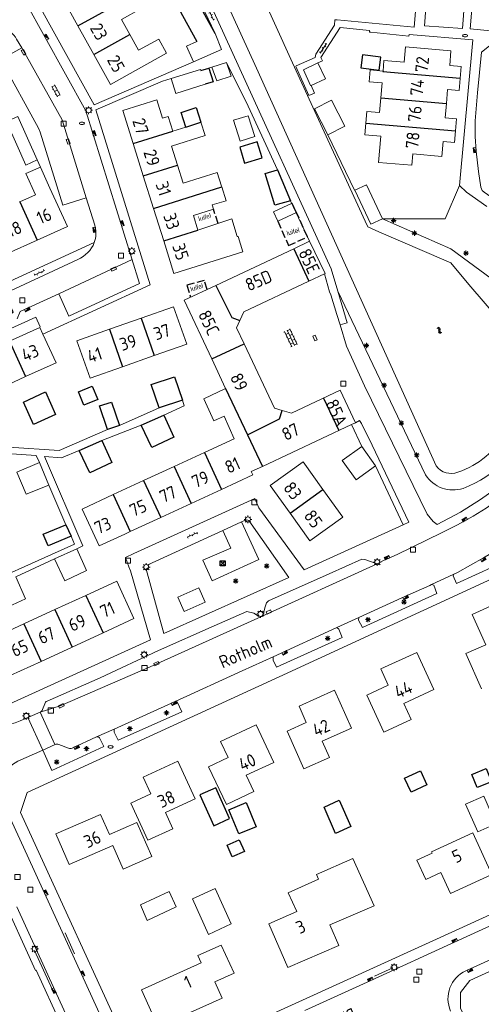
# Model space of a CAD drawing. Extents: x 168769 to 512904, y 516715 to 1559940.
# Tile 105 of 256: x 170050 to 170141, y 519226 to 519419. Entities that reach past the tile are written whole.
import ezdxf

# ---------------------------------------------------------------- set-up
doc = ezdxf.new("R2010")
doc.units = 0
doc.header["$MEASUREMENT"] = 0
doc.linetypes.add('OVERBOUW', pattern=[2, 1.5, -0.5])
doc.layers.get('0').update_dxf_attribs({"linetype": 'CONTINUOUS'})
for name, color, linetype, lineweight in [('B01_HOOFDGEBOUW', 10, 'CONTINUOUS', 0), ('B02_bijgebouw', 12, 'CONTINUOUS', 0), ('B07_scheidingsmuur', 14, 'CONTINUOUS', 25), ('B16_LUIFEL', 6, 'OVERBOUW', 25), ('Q04_wegmarkering', 7, 'CONTINUOUS', 0), ('Q21_LANTAARNPAAL', 7, 'CONTINUOUS', 18), ('Q23_kolk', 7, 'CONTINUOUS', 18), ('Q26_BOOM', 7, 'CONTINUOUS', 18), ('Q28_rioolput', 7, 'CONTINUOUS', 18), ('Q92_BRANDKRAAN', 7, 'CONTINUOUS', 0), ('Q97_TROTTOIRKOLK', 7, 'CONTINUOUS', 0), ('S02_symb_open_verh', 7, 'CONTINUOUS', 13), ('T03_HEK', 34, 'CONTINUOUS', 0), ('T09_INSTEEKSLOOT', 72, 'CONTINUOUS', 0), ('T51_CULTUURSCHEIDING', 3, 'CONTINUOUS', 0), ('V00_kant_verharding', 252, 'CONTINUOUS', 0), ('V04_Kant_op_inrit', 254, 'CONTINUOUS', 13), ('V11_VERKEERSDREMPEL', 7, 'CONTINUOUS', 0), ('W00_KANT_WATER', 140, 'CONTINUOUS', 0)]:
    doc.layers.add(name, color=color, linetype=linetype, lineweight=lineweight)
for name, color, linetype in [('B11_dakrand_hoofdgebouw', 20, 'CONTINUOUS'), ('B14_dakrand_bijgebouw', 30, 'CONTINUOUS'), ('Q34_Speelwerktuig', 32, 'CONTINUOUS'), ('S05_Water', 132, 'CONTINUOUS'), ('Z02_Huisnummer', 253, 'CONTINUOUS'), ('Z06_STRAATNAAM', 7, 'CONTINUOUS')]:
    doc.layers.add(name, color=color, linetype=linetype)
doc.styles.add('ISOCP', font='isocp.shx', dxfattribs={"height": 1.8})
doc.styles.get("Standard").update_dxf_attribs({"font": 'ISOB.SHX'})

# ---------------------------------------------------------------- blocks, each defined once
blk = doc.blocks.new('Q21')
at = {"color": 0}
for points in [[(-1.5, 0), (-1, 0)], [(-1.06, 1.06), (-0.71, 0.71)], [(0, 1.5), (0, 1)], [(1.06, 1.06), (0.71, 0.71)], [(1.5, 0), (1, 0)], [(-1.06, -1.06), (-0.71, -0.71)], [(0, -1.5), (0, -1)], [(1.06, -1.06), (0.71, -0.71)]]:
    blk.add_lwpolyline(points, dxfattribs=at)
blk.add_circle((0, 0), 1, dxfattribs=at)
blk = doc.blocks.new('Q26')
at = {"color": 0}
for p, q in [((-1, 0), (1, 0)), ((-0.7, 0.7), (0.7, -0.7)), ((0.7, 0.7), (-0.7, -0.7)), ((0, 1), (0, -1))]:
    blk.add_line(p, q, dxfattribs=at)
blk = doc.blocks.new('Q28')
at = {"color": 0}
blk.add_lwpolyline([(1, 1), (1, -1), (-1, -1), (-1, 1)], close=True, dxfattribs=at)
blk = doc.blocks.new('Q23')
at = {"color": 0}
blk.add_lwpolyline([(0.99, -0.5), (-0.99, -0.5), (-0.99, 0.5), (0.99, 0.5), (0.99, -0.5)], dxfattribs=at)
blk = doc.blocks.new('Q97')
blk.add_hatch(color=256).paths.add_polyline_path([(-1, 1), (-1, 0), (1, 1)])
blk.add_line((1, 1), (-1, 0))
at = {"color": 0}
for points in [[(-1, 0), (-1, 1), (1, 1), (1, 0), (-1, 0)], [(0, 0.8), (0, 1)]]:
    blk.add_lwpolyline(points, dxfattribs=at)
blk = doc.blocks.new('Q92')
at = {"color": 0}
blk.add_ellipse((0, 0), major_axis=(-0.991, 0), ratio=0.499983, start_param=1.570796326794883, end_param=7.853981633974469, dxfattribs=at)
blk = doc.blocks.new('S022')
at = {"color": 0}
for p, q in [((0.01, 1.15), (0.31, 1.15)), ((0.31, -2.3), (0.31, 2.3)), ((0.31, 2.1), (1.51, 2.1)), ((0.31, 0), (1.51, 0)), ((1.51, -2.3), (1.51, 2.3)), ((1.51, 1.05), (1.81, 1.05)), ((0.01, -1.15), (0.31, -1.15)), ((0.31, -2.1), (1.51, -2.1)), ((1.51, -1.05), (1.81, -1.05))]:
    blk.add_line(p, q, dxfattribs=at)
blk = doc.blocks.new('S05')
at = {"color": 0}
for p, q in [((0.08, 0.3), (0.38, 0.59)), ((0.11, -0.19), (0.41, 0.09)), ((0.38, 0.59), (0.68, 0.71)), ((0.41, 0.09), (0.71, 0.21)), ((0.68, 0.71), (1.01, 0.62)), ((0.71, 0.21), (1.02, 0.12)), ((1.01, 0.62), (1.33, 0.37)), ((1.02, 0.12), (1.36, -0.12)), ((1.33, 0.37), (1.66, 0.13)), ((1.66, 0.13), (1.97, 0.04)), ((1.97, 0.04), (2.28, 0.16)), ((2.28, 0.16), (2.58, 0.44)), ((1.36, -0.12), (1.68, -0.37)), ((1.68, -0.37), (2, -0.46)), ((2, -0.46), (2.31, -0.33)), ((2.31, -0.33), (2.61, -0.05))]:
    blk.add_line(p, q, dxfattribs=at)
blk = doc.blocks.new('S024')
at = {"color": 0}
for p, q in [((0, 1.2), (6.7, 1.2)), ((0, 0), (6.7, 0)), ((0.2, 1.2), (0.2, 0)), ((1.25, 1.5), (1.25, 1.2)), ((1.25, 0), (1.25, -1.2)), ((2.3, 1.2), (2.3, 0)), ((3.35, 1.5), (3.35, 1.2)), ((3.35, 0), (3.35, -1.2)), ((4.4, 1.2), (4.4, 0)), ((5.45, 1.5), (5.45, 1.2)), ((5.45, 0), (5.45, -1.2)), ((6.5, 1.2), (6.5, 0)), ((0, -1.2), (6.7, -1.2)), ((0.2, -1.2), (0.2, -1.5)), ((2.3, -1.2), (2.3, -1.5)), ((4.4, -1.2), (4.4, -1.5)), ((6.5, -1.2), (6.5, -1.5))]:
    blk.add_line(p, q, dxfattribs=at)
blk = doc.blocks.new('S026')
for p, q in [((0, 0), (4.4, 0)), ((0.2, 0.5), (0.2, 0)), ((1.2, 0), (1.2, -0.5)), ((2.2, 0.5), (2.2, 0)), ((3.2, 0), (3.2, -0.5)), ((4.2, 0.5), (4.2, 0))]:
    blk.add_line(p, q)
blk = doc.blocks.new('Q34')
at = {"color": 0}
for p, q in [((-0.7, 0.7), (0.7, -0.7)), ((0.7, 0.7), (-0.7, -0.7))]:
    blk.add_line(p, q, dxfattribs=at)
blk.add_lwpolyline([(1, 1), (1, -1), (-1, -1), (-1, 1)], close=True, dxfattribs=at)

msp = doc.modelspace()

# ---------------------------------------------------------------- linework, layer by layer
at = {"layer": 'B01_HOOFDGEBOUW'}
for points in [[(170058.53, 519423.53), (170061.64, 519417.91)], [(170071.83, 519416.24), (170070.19, 519419.2), (170074.19, 519421.41), (170072.73, 519424.05)], [(170061.64, 519417.91), (170064.75, 519412.31)], [(170064.75, 519412.31), (170068, 519406.44), (170079.05, 519412.57), (170077.51, 519415.35), (170073.54, 519413.15), (170071.83, 519416.24)], [(170121.72, 519411.16), (170125.7, 519410.83), (170125.94, 519413.8), (170134.88, 519413.02), (170134.63, 519410.13), (170136.87, 519409.93), (170136.67, 519407.6)], [(170121.72, 519411.16), (170121.55, 519409.06)], [(170121.55, 519409.06), (170119.04, 519409.28), (170118.84, 519406.95), (170121.35, 519406.74), (170121.09, 519403.79)], [(170136.67, 519407.6), (170136.47, 519405.27), (170134.23, 519405.46), (170133.99, 519402.67)], [(170080.27, 519397.28), (170079.38, 519400.14), (170078.25, 519399.79), (170077.11, 519403.43), (170070.43, 519401.33), (170072.47, 519394.83)], [(170121.09, 519403.79), (170120.85, 519400.94)], [(170133.99, 519402.67), (170133.75, 519399.89), (170135.99, 519399.69), (170135.79, 519397.36)], [(170118.33, 519401.16), (170118.14, 519398.85)], [(170120.85, 519400.94), (170118.33, 519401.16)], [(170080.03, 519394.35), (170086.59, 519396.41), (170085.77, 519399.01)], [(170082.79, 519398.08), (170080.27, 519397.28)], [(170118.14, 519398.85), (170117.94, 519396.53)], [(170133.11, 519392.33), (170127.38, 519392.82), (170127.19, 519390.58), (170120.67, 519391.13), (170121.11, 519396.26), (170117.94, 519396.53)], [(170135.79, 519397.36), (170135.59, 519395.03), (170133.35, 519395.22), (170133.11, 519392.33)], [(170072.47, 519394.83), (170074.46, 519388.5)], [(170080.03, 519394.35), (170081.2, 519390.62)], [(170053.32, 519384.79), (170051.42, 519388.99), (170054.26, 519390.24)], [(170054.26, 519390.24), (170056.14, 519386.06)], [(170081.2, 519390.62), (170082.32, 519387.06)], [(170074.46, 519388.5), (170076.47, 519382.13)], [(170082.32, 519387.06), (170089, 519389.17)], [(170089, 519389.17), (170089.85, 519386.5), (170089.89, 519386.35)], [(170053.62, 519375.92), (170059.57, 519378.59), (170056.14, 519386.06)], [(170089.89, 519386.35), (170090.75, 519383.62)], [(170053.32, 519384.79), (170050.25, 519383.41)], [(170050.25, 519383.41), (170050.15, 519383.37)], [(170076.47, 519382.13), (170078.47, 519375.76)], [(170090.75, 519383.62), (170088, 519382.8), (170088.24, 519381.97), (170084.3, 519380.72)], [(170085.2, 519377.87), (170084.3, 519380.72)], [(170078.47, 519375.76), (170080.49, 519369.32), (170094.02, 519373.58), (170093.07, 519376.63), (170092.93, 519376.59), (170091.87, 519380.07), (170085.2, 519377.87)], [(170047.79, 519373.3), (170053.62, 519375.92)], [(170107.13, 519375.7), (170104, 519374.22)], [(170110.02, 519369.29), (170110.16, 519369.36), (170107.13, 519375.7)], [(170104, 519374.22), (170088.7, 519367.02)], [(170107, 519367.87), (170110.02, 519369.29)], [(170088.7, 519367.02), (170082.5, 519364.1), (170087.91, 519352.61)], [(170093.43, 519360.12), (170094.22, 519361.86), (170107, 519367.87)], [(170076.62, 519353.24), (170082.99, 519355.49), (170080.41, 519362.83), (170074.04, 519360.59)], [(170074.04, 519360.59), (170067.82, 519358.4)], [(170094.26, 519355.57), (170092.78, 519358.71), (170093.43, 519360.12)], [(170054.18, 519358.78), (170048.22, 519356.08)], [(170054.77, 519357.47), (170054.18, 519358.78)], [(170057.33, 519351.83), (170054.77, 519357.47)], [(170067.82, 519358.4), (170061.45, 519356.16), (170064.03, 519348.81), (170070.4, 519351.06)], [(170101.74, 519342.48), (170100.22, 519342.91), (170094.26, 519355.57)], [(170070.4, 519351.06), (170076.62, 519353.24)], [(170051.37, 519349.13), (170057.33, 519351.83)], [(170087.91, 519352.61), (170090.64, 519346.82)], [(170045.55, 519346.49), (170051.37, 519349.13)], [(170092.34, 519336.94), (170090.32, 519341.38), (170088.31, 519340.42), (170086.35, 519344.74), (170090.64, 519346.82)], [(170116.12, 519340.09), (170113.13, 519346.44), (170103.59, 519341.94), (170101.74, 519342.48)], [(170116.12, 519340.09), (170115.35, 519339.73), (170097.85, 519331.5)], [(170092.34, 519336.94), (170086.48, 519334.24)], [(170086.48, 519334.24), (170080.51, 519331.48)], [(170103.28, 519322.32), (170099.36, 519327.74), (170105.83, 519332.41), (170109.75, 519326.99)], [(170080.51, 519331.48), (170074.54, 519328.73)], [(170089.82, 519327), (170095.95, 519329.83), (170095.65, 519330.48)], [(170097.85, 519331.5), (170095.65, 519330.48)], [(170074.54, 519328.73), (170068.58, 519325.98)], [(170083.86, 519324.24), (170089.82, 519327)], [(170109.75, 519326.99), (170113.67, 519321.57), (170107.2, 519316.89)], [(170068.58, 519325.98), (170062.45, 519323.15)], [(170077.88, 519321.49), (170083.86, 519324.24)], [(170062.45, 519323.15), (170065.8, 519315.91)], [(170107.2, 519316.89), (170103.28, 519322.32)], [(170071.92, 519318.74), (170077.88, 519321.49)], [(170070.87, 519318.25), (170071.92, 519318.74)], [(170065.8, 519315.91), (170070.87, 519318.25)], [(170066.56, 519298.88), (170072.63, 519301.68), (170069.25, 519309.02), (170063.17, 519306.21)], [(170063.17, 519306.21), (170057.1, 519303.41)], [(170144.94, 519305.12), (170139.07, 519302.46), (170141.73, 519296.54), (170137.81, 519294.78), (170140.91, 519287.85)], [(170057.1, 519303.41), (170051.03, 519300.6)], [(170051.03, 519300.6), (170044.95, 519297.8), (170048.34, 519290.47), (170054.41, 519293.27)], [(170060.49, 519296.08), (170066.56, 519298.88)], [(170054.41, 519293.27), (170060.49, 519296.08)], [(170128.19, 519295.03), (170121.08, 519291.77), (170122.54, 519288.59), (170118.34, 519286.66), (170121.69, 519279.36), (170127.06, 519281.83), (170125.6, 519285.01), (170131.54, 519287.73), (170128.19, 519295.03)], [(170106.02, 519272.16), (170111.02, 519274.41), (170109.59, 519277.59), (170115.36, 519280.18), (170112.03, 519287.59), (170105.05, 519284.45), (170106.48, 519281.28), (170102.69, 519279.58), (170106.02, 519272.16)], [(170094.67, 519270.92), (170100.08, 519273.46), (170096.63, 519280.8), (170089.66, 519277.52), (170091.13, 519274.4), (170087.3, 519272.6), (170090.78, 519265.21), (170096.17, 519267.74), (170094.67, 519270.92)], [(170075.94, 519267.27), (170072, 519265.45), (170075.35, 519258.16), (170080.27, 519260.43), (170078.81, 519263.6), (170084.68, 519266.3), (170081.28, 519273.67), (170074.44, 519270.52), (170075.94, 519267.27)], [(170066.08, 519263.25), (170057.31, 519259.42), (170059.94, 519253.39)], [(170066.08, 519263.25), (170067.8, 519259.31), (170073.18, 519261.66), (170076.15, 519254.99)], [(170134.78, 519247.76), (170142.9, 519251.49), (170139.17, 519259.61), (170131.04, 519255.88)], [(170059.94, 519253.39), (170068.51, 519257.13), (170070.52, 519252.53), (170076.15, 519254.99)], [(170108.45, 519251.44), (170115.58, 519254.62)], [(170115.58, 519254.62), (170119.77, 519245.29)], [(170131.04, 519255.88), (170131.17, 519255.61), (170128.21, 519254.25), (170129.95, 519250.48), (170132.9, 519251.84)], [(170108.45, 519251.44), (170108.85, 519250.53), (170102.94, 519247.89), (170104.59, 519244.2), (170099.15, 519241.78)], [(170132.9, 519251.84), (170134.78, 519247.76)], [(170119.77, 519245.29), (170111.12, 519241.58), (170112.87, 519237.5), (170102.84, 519233.19), (170099.15, 519241.78)], [(170089.79, 519237.62), (170085.17, 519235.54), (170085.81, 519234.12), (170074.12, 519228.86), (170077.41, 519221.55), (170089.97, 519227.2), (170088.54, 519230.39), (170092.29, 519232.08), (170089.79, 519237.62)]]:
    msp.add_lwpolyline(points, dxfattribs=at)
at = {"layer": 'B02_bijgebouw'}
for points in [[(170088.58, 519416.41), (170089.8, 519413.32), (170084.34, 519410.84)], [(170084.34, 519410.84), (170082.95, 519413.94), (170085, 519414.84)], [(170079.95, 519407.58), (170085.71, 519409.39), (170085.77, 519409.19)], [(170090.82, 519410.77), (170091.7, 519408.09), (170088.92, 519407.17), (170087.95, 519409.81)], [(170087.95, 519409.81), (170090.82, 519410.77)], [(170108.75, 519410.67), (170105.9, 519409.32), (170107.31, 519406.21)], [(170108.75, 519410.67), (170110.23, 519407.55)], [(170086.64, 519406.48), (170080.89, 519404.67), (170079.95, 519407.58)], [(170107.4, 519406.25), (170110.23, 519407.55)], [(170107.31, 519406.21), (170107.4, 519406.25)], [(170108.09, 519401.65), (170111.42, 519403.36), (170114.05, 519398.23)], [(170108.09, 519401.65), (170110.72, 519396.52)], [(170053.66, 519391.65), (170051.41, 519390.62), (170047.64, 519399.17), (170049.84, 519400.15), (170053.66, 519391.65)], [(170095.07, 519400.29), (170092.21, 519399.4), (170093.49, 519395.32), (170096.35, 519396.22), (170095.07, 519400.29)], [(170110.72, 519396.52), (170114.05, 519398.23)], [(170116, 519385.7), (170118.3, 519386.76), (170121.43, 519380.08), (170119.12, 519379.02), (170116, 519385.7)], [(170120.09, 519331.63), (170116.29, 519328.9), (170113.51, 519332.65), (170117.37, 519335.43), (170120.09, 519331.63)], [(170055.92, 519327.85), (170051.5, 519326.05), (170049.61, 519330.35), (170054.06, 519332.26)], [(170054.06, 519332.26), (170055.92, 519327.85)], [(170057.06, 519313.38), (170061.4, 519315.33)], [(170061.4, 519315.33), (170063.32, 519311.06), (170059.08, 519309.07), (170057.06, 519313.38)], [(170049.44, 519309.83), (170051.36, 519305.55), (170047.11, 519303.57), (170045.1, 519307.87)], [(170143.71, 519261.38), (170140.15, 519259.83), (170137.73, 519265.23), (170141.34, 519266.85), (170143.71, 519261.38)], [(170075.2, 519242.46), (170073.93, 519245.52), (170079.56, 519248.12), (170080.94, 519245.09), (170075.2, 519242.46)], [(170084.1, 519246.71), (170088.56, 519248.69), (170091.74, 519241.76), (170087.24, 519239.7), (170084.1, 519246.71)]]:
    msp.add_lwpolyline(points, dxfattribs=at)
msp.add_lwpolyline([(170100.02, 519381.43), (170103.71, 519383.13), (170104.55, 519381.32), (170100.86, 519379.61)], close=True, dxfattribs=at)
at = {"layer": 'B07_scheidingsmuur'}
for points in [[(170061.64, 519417.91), (170072.73, 519424.05)], [(170064.75, 519412.31), (170071.83, 519416.24)], [(170121.55, 519409.06), (170121.53, 519408.91)], [(170136.67, 519407.6), (170121.53, 519408.91)], [(170121.09, 519403.79), (170133.99, 519402.67)], [(170082.79, 519398.08), (170085.77, 519399.01)], [(170118.14, 519398.85), (170135.79, 519397.36)], [(170072.47, 519394.83), (170080.27, 519397.28)], [(170074.46, 519388.5), (170081.2, 519390.62)], [(170076.47, 519382.13), (170089.89, 519386.35)], [(170050.25, 519383.41), (170053.62, 519375.92)], [(170078.47, 519375.76), (170085.2, 519377.87)], [(170104, 519374.22), (170107, 519367.87)], [(170088.7, 519367.02), (170091.83, 519360.73), (170093.43, 519360.12)], [(170074.04, 519360.59), (170076.62, 519353.24)], [(170067.82, 519358.4), (170070.4, 519351.06)], [(170048.22, 519356.08), (170051.37, 519349.13)], [(170087.91, 519352.61), (170094.26, 519355.57)], [(170090.64, 519346.82), (170094.94, 519337.68)], [(170109.88, 519344.9), (170112.86, 519338.56)], [(170094.94, 519337.68), (170101.2, 519340.82), (170101.74, 519342.48)], [(170094.94, 519337.68), (170097.85, 519331.5)], [(170086.48, 519334.24), (170089.82, 519327)], [(170080.51, 519331.48), (170083.86, 519324.24)], [(170074.54, 519328.73), (170077.88, 519321.49)], [(170103.28, 519322.32), (170109.75, 519326.99)], [(170068.58, 519325.98), (170071.92, 519318.74)], [(170063.17, 519306.21), (170066.56, 519298.88)], [(170057.1, 519303.41), (170060.49, 519296.08)], [(170051.03, 519300.6), (170054.41, 519293.27)]]:
    msp.add_lwpolyline(points, dxfattribs=at)
at = {"layer": 'B11_dakrand_hoofdgebouw'}
msp.add_lwpolyline([(170082.79, 519398.08), (170081.91, 519400.94), (170084.86, 519401.91), (170085.77, 519399.01)], dxfattribs=at)
at = {"layer": 'B14_dakrand_bijgebouw'}
for points in [[(170088.58, 519416.41), (170084.91, 519423.07), (170081.44, 519421.29), (170085, 519414.84)], [(170121.12, 519411.8), (170117.48, 519412.24), (170117.17, 519409.69), (170120.81, 519409.25), (170121.12, 519411.8)], [(170085.77, 519409.19), (170087.31, 519409.66), (170088.22, 519406.98), (170086.64, 519406.48)], [(170096.86, 519395.18), (170093.41, 519394.12), (170094.37, 519391), (170097.81, 519392.06), (170096.86, 519395.18)], [(170103.35, 519383.63), (170100.32, 519382.74), (170098.39, 519388.98), (170100.82, 519389.67)], [(170100.82, 519389.67), (170103.35, 519383.63)], [(170077.58, 519342.97), (170076, 519347.57), (170080.57, 519349.08), (170082.18, 519344.52)], [(170050.96, 519344.13), (170055.28, 519346.14), (170057.26, 519341.72), (170052.9, 519339.71), (170050.96, 519344.13)], [(170064.46, 519347.23), (170065.53, 519344.63), (170062.79, 519343.5), (170061.72, 519346.11), (170064.46, 519347.23)], [(170067.44, 519338.72), (170065.89, 519343.41), (170068.24, 519344.13), (170069.81, 519339.51)], [(170082.18, 519344.52), (170077.58, 519342.97)], [(170078.5, 519341.59), (170080.46, 519337.23), (170076.13, 519335.2), (170074.08, 519339.6)], [(170074.08, 519339.6), (170078.5, 519341.59)], [(170069.81, 519339.51), (170067.44, 519338.72)], [(170066.31, 519336.61), (170068.27, 519332.25), (170063.94, 519330.22), (170061.89, 519334.62)], [(170061.89, 519334.62), (170066.31, 519336.61)], [(170060.29, 519317.83), (170055.8, 519315.9), (170054.82, 519318.19), (170059.24, 519320.06)], [(170059.24, 519320.06), (170060.29, 519317.83)], [(170142.85, 519269.66), (170140.05, 519268.52), (170139, 519271.08), (170141.8, 519272.22), (170142.85, 519269.66)], [(170128.87, 519271.79), (170130.15, 519269.05), (170127.06, 519267.6), (170125.78, 519270.35), (170128.87, 519271.79)], [(170085.6, 519267.06), (170088.32, 519261.03), (170091.41, 519262.42), (170088.69, 519268.45), (170085.6, 519267.06)], [(170094.68, 519265.55), (170096.66, 519260.84), (170093.25, 519259.41), (170091.28, 519264.12), (170094.68, 519265.55)], [(170109.96, 519264.66), (170112.94, 519266.06), (170115.25, 519260.9), (170112.22, 519259.53), (170109.96, 519264.66)], [(170094.31, 519255.96), (170091.92, 519254.91), (170090.92, 519257.21), (170093.3, 519258.25), (170094.31, 519255.96)]]:
    msp.add_lwpolyline(points, dxfattribs=at)
at = {"layer": 'B16_LUIFEL'}
for points in [[(170089.16, 519379.18), (170088.24, 519381.97)], [(170100.86, 519379.61), (170103, 519374.83), (170106.68, 519376.54), (170104.55, 519381.32)], [(170086.99, 519366.21), (170086.41, 519368), (170083, 519367.04), (170083.76, 519364.69)]]:
    msp.add_lwpolyline(points, dxfattribs=at)
at = {"layer": 'Q04_wegmarkering'}
for points in [[(170063.27, 519384.21), (170058.53, 519399.48), (170050.59, 519413.63)], [(170072.27, 519372.1), (170057.89, 519365.38)], [(170075.82, 519292.22), (170075.82, 519292.22), (170097.67, 519302.09), (170120.36, 519312.43)], [(170054.21, 519283.29), (170058.14, 519284.55), (170075.82, 519292.22)]]:
    msp.add_lwpolyline(points, dxfattribs=at)
at = {"layer": 'T03_HEK'}
msp.add_lwpolyline([(170110.72, 519396.52), (170115.91, 519385.73)], dxfattribs=at)
at = {"layer": 'T09_INSTEEKSLOOT'}
for points in [[(170121.43, 519380.08), (170134.83, 519374.21), (170144.05, 519367.46)], [(170112.64, 519365.91), (170129.9, 519329.84)]]:
    msp.add_lwpolyline(points, dxfattribs=at)
for points in [[(170150.79, 519341.01, -0.217674), (170137.28, 519327.19)], [(170137.28, 519327.19, -0.338818), (170129.9, 519329.84)]]:
    msp.add_lwpolyline(points, format="xyb", dxfattribs=at)
at = {"layer": 'T51_CULTUURSCHEIDING'}
for points in [[(170133.74, 519380.06), (170136.56, 519386.59)], [(170133.74, 519380.06), (170121.41, 519380.08)]]:
    msp.add_lwpolyline(points, dxfattribs=at)
at = {"layer": 'V00_kant_verharding'}
for points in [[(170112.64, 519365.91), (170111.34, 519370.24), (170092.05, 519412.48), (170073.87, 519452.38), (170057.04, 519443.36), (170056.14, 519443.39), (170050.65, 519440.42)], [(170064.82, 519402.42), (170046.35, 519435.77), (170066.86, 519446.93)], [(170127.63, 519417.67), (170130.02, 519445.93), (170115.47, 519447.26)], [(170138.64, 519417.36), (170140.77, 519442.44)], [(170044.07, 519428.38), (170047.19, 519430.12), (170063.16, 519401.28), (170073.75, 519367.36), (170059.87, 519360.98), (170057.89, 519365.38), (170050.27, 519361.91), (170049.71, 519360.49)], [(170083.74, 519426.6), (170088.58, 519416.41)], [(170130.4, 519427.52), (170129.68, 519417.95), (170137.16, 519417.38), (170137.89, 519426.95)], [(170112, 519418.04), (170112.1, 519419.1), (170112.55, 519419.08)], [(170112.55, 519419.08), (170127.63, 519417.67)], [(170108.34, 519412.37), (170112, 519418.04)], [(170139.19, 519415.18), (170126.65, 519416.22), (170126.63, 519415.92), (170119.16, 519416.67), (170118.86, 519416.7), (170118.89, 519417), (170118.89, 519417.02), (170113.15, 519417.61), (170109.35, 519411.72), (170109.65, 519411.06), (170108.74, 519410.67)], [(170138.64, 519417.36), (170143.36, 519416.87), (170143.31, 519414.91), (170143.09, 519414.56), (170140.91, 519412.75), (170140.08, 519404.81), (170139.63, 519399.32), (170139.65, 519396.23), (170139.82, 519393.36), (170140.27, 519389.34), (170140.75, 519386.27), (170141, 519385.66), (170141.38, 519385.32), (170143.2, 519384.07), (170143.5, 519383.75), (170143.69, 519383.27), (170144.36, 519381.07), (170145.5, 519377.48), (170146.84, 519374.46), (170148.23, 519371.74), (170149.7, 519369.09), (170151.6, 519366.22), (170153.61, 519363.66)], [(170137.92, 519385.28), (170136.56, 519386.59), (170139.19, 519415.18)], [(170107.4, 519406.25), (170108.1, 519404.75), (170107, 519404.24), (170104.39, 519409.97), (170104.49, 519410.11), (170108.19, 519411.72)], [(170108.19, 519411.72), (170108.34, 519412.37)], [(170064.82, 519402.42), (170084.34, 519410.84)], [(170085.77, 519409.18), (170087.95, 519409.81)], [(170090.82, 519410.77), (170095.09, 519402.18), (170100.82, 519389.67)], [(170079.95, 519407.58), (170078.21, 519407.07)], [(170075.82, 519367.1), (170065.17, 519401.48), (170078.21, 519407.07)], [(170053.66, 519391.65), (170054.26, 519390.24)], [(170137.92, 519385.28), (170141.94, 519382.47)], [(170103.35, 519383.63), (170107.13, 519375.7)], [(170042.46, 519365.19), (170064.85, 519375.4)], [(170110.02, 519369.29), (170111.06, 519365.78), (170111.27, 519365.14)], [(170075.82, 519367.1), (170054.77, 519357.47)], [(170111.27, 519365.14), (170112.5, 519361.32), (170113.13, 519359.25)], [(170114.52, 519359.67), (170112.64, 519365.91)], [(170053.38, 519360.79), (170020.82, 519346.1), (170028.4, 519328.6), (170041.39, 519334.47)], [(170054.18, 519358.78), (170054.2, 519358.9), (170053.38, 519360.79)], [(170114.52, 519359.67), (170113.13, 519359.25)], [(170113.13, 519359.25), (170114.39, 519355.12), (170117.88, 519347.31), (170130.19, 519322.13), (170131.36, 519320.72), (170132.2, 519320.09), (170136.74, 519322.56), (170140.68, 519325.01), (170144.51, 519327.69), (170148.12, 519330.48), (170151.04, 519333.04), (170154.5, 519336.26), (170157.17, 519339.14)], [(170082.18, 519344.52), (170082.49, 519343.4), (170078.5, 519341.59)], [(170069.81, 519339.51), (170077.58, 519342.97)], [(170074.08, 519339.6), (170066.31, 519336.61)], [(170117.37, 519335.43), (170115.35, 519339.73)], [(170125.52, 519320.08), (170126.61, 519320.58), (170119.44, 519335.65), (170117.33, 519339.93), (170116.89, 519340.49), (170116.12, 519340.09)], [(170048.04, 519335.29), (170057.97, 519334.66), (170067.44, 519338.72)], [(170160.23, 519339.32), (170155.5, 519334.44), (170150.37, 519329.7), (170145.71, 519326.1), (170141.78, 519323.33), (170139.27, 519321.73), (170136.18, 519320.04), (170133.04, 519318.45), (170124.31, 519314.25), (170121.78, 519313.09)], [(170043.69, 519334.29), (170028.9, 519327.48), (170038.15, 519306.05), (170060.93, 519316.23)], [(170054.06, 519332.26), (170053.45, 519333.68), (170043.69, 519334.29)], [(170061.89, 519334.62), (170058.42, 519333.17), (170055.05, 519333.46), (170062.58, 519315.91)], [(170125.52, 519320.08), (170120.09, 519331.63)], [(170055.92, 519327.85), (170059.24, 519320.06)], [(170072.64, 519314.42), (170096.35, 519325.21)], [(170106.06, 519311.24), (170097.18, 519323.39), (170096.35, 519325.21)], [(170075.37, 519312.21), (170075.58, 519311.69), (170075.03, 519311.34), (170078.49, 519298.75), (170103.06, 519309.75), (170095.18, 519320.87)], [(170087.99, 519309.07), (170086.17, 519313.09), (170091.64, 519315.5), (170090.08, 519318.96), (170093.76, 519320.64), (170097.15, 519313.23), (170087.99, 519309.07)], [(170093.76, 519320.64), (170094.33, 519320.9)], [(170095.18, 519320.87), (170094.81, 519321.03), (170094.33, 519320.9)], [(170075.37, 519312.21), (170090.08, 519318.96)], [(170106.06, 519311.24), (170125.52, 519320.08)], [(170060.93, 519316.23), (170060.29, 519317.83)], [(170062.58, 519315.91), (170061.4, 519315.33)], [(170156.55, 519315.71), (170137.1, 519306.75), (170101.16, 519290.21)], [(170135.46, 519310.39), (170135.34, 519310.07), (170135.96, 519308.56), (170147.15, 519313.64), (170146.04, 519316.19), (170145.71, 519316.2)], [(170145.71, 519316.2), (170145.61, 519316.13), (170141.3, 519313.59), (170136.14, 519310.71), (170135.46, 519310.39)], [(170049.44, 519309.83), (170057.06, 519313.38)], [(170072.64, 519314.42), (170070.97, 519313.66)], [(170071.66, 519311.84), (170070.97, 519313.66)], [(170077.45, 519295.37), (170088.39, 519300.24), (170094.83, 519303.04), (170096.15, 519302.69), (170097.11, 519302.16), (170097.67, 519302.09), (170098.01, 519302.36), (170098.35, 519303.77), (170098.65, 519304.74), (170099.03, 519305.14), (170110.95, 519310.44), (170117.38, 519313.34), (170118, 519313.28), (170119.97, 519312.52), (170120.36, 519312.43)], [(170121.78, 519313.09), (170120.36, 519312.43)], [(170047.51, 519284.59), (170075.88, 519297.46), (170071.98, 519311.01)], [(170071.98, 519311.01), (170071.66, 519311.84)], [(170131.05, 519308.33), (170135.46, 519310.39)], [(170082.48, 519303.06), (170086.62, 519304.88), (170085.39, 519307.69), (170081.24, 519305.88), (170082.48, 519303.06)], [(170116.82, 519301.89), (170116.72, 519301.37), (170117.51, 519299.89), (170132.13, 519306.59), (170131.52, 519308.23), (170131.05, 519308.33)], [(170131.05, 519308.33), (170130.7, 519308.17), (170125.21, 519305.73)], [(170116.82, 519301.89), (170125.21, 519305.73)], [(170112.45, 519299.89), (170116.82, 519301.89)], [(170099.96, 519294.17), (170099.98, 519293.49), (170100.65, 519292.12), (170113.55, 519297.96), (170112.87, 519299.59), (170112.45, 519299.89)], [(170099.96, 519294.17), (170112.45, 519299.89)], [(170080.71, 519285.4), (170093.86, 519291.38), (170099.96, 519294.17)], [(170051.69, 519267.52), (170101.16, 519290.21)], [(170068.77, 519279.98), (170068.73, 519279.41), (170069.54, 519277.8), (170082.03, 519283.39), (170081.1, 519285.32), (170080.71, 519285.4)], [(170068.77, 519279.98), (170080.71, 519285.4)], [(170065.3, 519278.45), (170068.77, 519279.98)], [(170105.75, 519226.78), (170136.48, 519240.82), (170181.87, 519261.52), (170206.36, 519272.72)], [(170106.21, 519224.79), (170119.16, 519230.67), (170135.71, 519238.25), (170153.87, 519246.55), (170172.94, 519255.23), (170173.38, 519255.43), (170175, 519256.2), (170191.49, 519263.72), (170193.13, 519264.43), (170193.31, 519264.51), (170207.95, 519271.23), (170208.77, 519271.64)], [(170051.69, 519267.52), (170050.34, 519263.59)], [(170105.75, 519226.79), (170076.63, 519213.58), (170072.52, 519215.22), (170050.34, 519263.59)], [(170070.08, 519215.14), (170069.84, 519215.59), (170069.1, 519217.2), (170068.97, 519217.47), (170062.34, 519231.9), (170055.1, 519247.77), (170051.65, 519255.28)], [(170183.64, 519121.1), (170158.2, 519177.66), (170136.77, 519225.25), (170136.78, 519228.29), (170138.57, 519230.67), (170179.25, 519249.24), (170182.96, 519247.88), (170198.76, 519213.46), (170205.47, 519198.86), (170205.53, 519198.89), (170209.37, 519190.48), (170209.3, 519190.44), (170212.98, 519182.07), (170218.57, 519170.41), (170229.11, 519147.44), (170255.6, 519159.54), (170263.68, 519163.25), (170263.65, 519163.3), (170298.38, 519179.7), (170298.36, 519181.24)], [(170137.8, 519232.59), (170138.49, 519232.89), (170156.2, 519240.94), (170175.73, 519249.84), (170175.9, 519249.93), (170177.55, 519250.64)], [(170033.42, 519193.95), (170061.72, 519206.75), (170063.27, 519211.22), (170053.44, 519232.67), (170053.29, 519232.62), (170046.25, 519248.08)], [(170064.77, 519211.99), (170064.3, 519213.03), (170063.56, 519214.69), (170063.45, 519214.93), (170057.13, 519228.78), (170049.64, 519245.11)]]:
    msp.add_lwpolyline(points, dxfattribs=at)
for points in [[(170064.85, 519375.4, 0.147954), (170064.95, 519378.82), (170063.26, 519384.2), (170058.65, 519382.76), (170054.21, 519397.07), (170053.91, 519397.85), (170046.48, 519411.34), (170050.59, 519413.63), (170049.6, 519415.29, 0.197238), (170046.65, 519417.7)], [(170043.37, 519363.71), (170045.87, 519362.74), (170046.43, 519362.98), (170047.38, 519365.51), (170061.62, 519372.11, 0.191594), (170064.85, 519375.4)], [(170042.52, 519282.27, 0.265593), (170050.31, 519281.58), (170054.2, 519283.29, 0.173965), (170054.68, 519283.82), (170055.11, 519284.95, -0.200815), (170055.58, 519285.48), (170065.97, 519290.05), (170077.45, 519295.37)], [(170065.3, 519278.45, -0.362066), (170065.85, 519278.26), (170066.69, 519276.56), (170056.54, 519271.84), (170054.71, 519275.86)], [(170054.71, 519275.86), (170057.15, 519276.96, -0.17959), (170057.87, 519276.99), (170059.81, 519276.26, 0.220756), (170060.49, 519276.26), (170065.3, 519278.45)], [(170051.65, 519255.28), (170046.9, 519265.64, -0.411357), (170049.84, 519273.67), (170054.71, 519275.86)], [(170134.82, 519224.66, -0.411172), (170137.8, 519232.59)]]:
    msp.add_lwpolyline(points, format="xyb", dxfattribs=at)
at = {"layer": 'V04_Kant_op_inrit'}
for points in [[(170060.99, 519235.92), (170059.14, 519240.01)], [(170053.08, 519236.54), (170056.61, 519228.82)], [(170119.85, 519231.49), (170123.49, 519233.15)]]:
    msp.add_lwpolyline(points, dxfattribs=at)
at = {"layer": 'V11_VERKEERSDREMPEL'}
for points in [[(170054.71, 519275.86), (170051.8, 519282.24)], [(170054.21, 519283.3), (170057.09, 519276.93)]]:
    msp.add_lwpolyline(points, dxfattribs=at)
at = {"layer": 'W00_KANT_WATER'}
for points in [[(170132, 519331.61), (170096.67, 519409.62), (170074.85, 519457.53), (170069.27, 519468.38), (170062.27, 519485.51)], [(170103.79, 519410.66), (170096.36, 519427.05), (170088.9, 519443.43), (170079.76, 519463.63), (170070.21, 519484.83)], [(170103.79, 519410.66), (170118.03, 519379.59), (170118.54, 519378.5), (170120.71, 519377.54), (170133.92, 519371.84), (170134.84, 519371.45)], [(170134.84, 519371.45), (170138.39, 519367.22)], [(170138.39, 519367.22), (170150.85, 519352.76), (170151.07, 519351.1), (170145.68, 519338.37)]]:
    msp.add_lwpolyline(points, dxfattribs=at)
for points in [[(170145.68, 519338.37, -0.193372), (170136.25, 519330.38)], [(170136.25, 519330.38, -0.341203), (170132, 519331.61)]]:
    msp.add_lwpolyline(points, format="xyb", dxfattribs=at)

# ---------------------------------------------------------------- block references
at = {"layer": 'Q21_LANTAARNPAAL', "xscale": 0.5, "yscale": 0.5}
for p in [(170063.74, 519401.37), (170072.22, 519373.74), (170095.01, 519321.11), (170075.06, 519311.77), (170120.42, 519312.73), (170097.48, 519302.58), (170074.64, 519294.6), (170051.5, 519282.57), (170053.15, 519236.85), (170123.74, 519233.26)]:
    msp.add_blockref('Q21', p, dxfattribs=at)
at = {"layer": 'Q23_kolk'}
for p, xscale, yscale, rotation in [((170050.96, 519412.76), 0.5, 0.5, 299.4069579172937), ((170059.71, 519395.25), 0.5, 0.5, 288.1397369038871), ((170068.66, 519370.24), 0.5, 0.5, 205.665417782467), ((170108.21, 519356.72), 0.4999999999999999, 0.4999999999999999, 293.577577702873), ((170099.12, 519302.93), 0.5, 0.5, 204.6578238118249), ((170077.06, 519292.83), 0.5, 0.5, 24.57948986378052), ((170058.37, 519284.53), 0.5, 0.5, 25.55587209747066)]:
    msp.add_blockref('Q23', p, dxfattribs=dict(at, xscale=xscale, yscale=yscale, rotation=rotation))
at = {"layer": 'Q26_BOOM', "xscale": 0.5, "yscale": 0.5}
for p in [(170123.61, 519379.76), (170127.7, 519377.27), (170137.82, 519373.34), (170118.28, 519355.23), (170121.77, 519347.42), (170125.12, 519340.02), (170128.13, 519333.77), (170098.71, 519311.96), (170092.61, 519309.01), (170125.68, 519304.89), (170118.57, 519301.46), (170110.68, 519297.77), (170079.03, 519283.17), (170071.83, 519280.08), (170063.31, 519276.16), (170057.47, 519273.52)]:
    msp.add_blockref('Q26', p, dxfattribs=at)
at = {"layer": 'Q28_rioolput', "xscale": 0.5, "yscale": 0.5}
for p in [(170058.82, 519398.75), (170070.07, 519372.83), (170050.7, 519364.09), (170113.74, 519347.72), (170096.28, 519324.48), (170127.41, 519315.18), (170071.46, 519313.01), (170074.7, 519291.98), (170056.31, 519283.62), (170049.76, 519250.98), (170052.27, 519248.48), (170128.69, 519232.39), (170128.08, 519230.81)]:
    msp.add_blockref('Q28', p, dxfattribs=at)
at = {"layer": 'Q34_Speelwerktuig', "xscale": 0.5, "yscale": 0.5}
msp.add_blockref('Q34', (170090.05, 519312.48), dxfattribs=at)
at = {"layer": 'Q92_BRANDKRAAN', "xscale": 0.5, "yscale": 0.5}
for p in [(170137.65, 519416), (170062.41, 519398.81), (170068.04, 519276.49)]:
    msp.add_blockref('Q92', p, dxfattribs=at)
at = {"layer": 'Q97_TROTTOIRKOLK'}
for p, xscale, yscale, rotation in [((170055.23, 519415.59), 0.5, 0.5, 298.9436903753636), ((170064.57, 519396.75), 0.4999999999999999, 0.4999999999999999, 287.4174700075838), ((170139.8, 519393.57), 0.5, 0.5, 94.87456200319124), ((170065.12, 519377.94), 0.4999999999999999, 0.4999999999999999, 96.03134089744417), ((170070.08, 519379.1), 0.5, 0.5, 287.1565097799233), ((170051.59, 519362.51), 0.4999999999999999, 0.4999999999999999, 204.3262402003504), ((170137.69, 519320.87), 0.5, 0.5, 28.56920010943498), ((170122.45, 519313.4), 0.5, 0.5, 24.57948986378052), ((170141.11, 519313.47), 0.4999999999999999, 0.4999999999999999, 209.0713474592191), ((170125.89, 519306.03), 0.5000000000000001, 0.5000000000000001, 204.3298767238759), ((170102.15, 519295.17), 0.5, 0.5, 204.5794898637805), ((170080.4, 519285.26), 0.5, 0.5, 204.4653391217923), ((170061.28, 519276.62), 0.4999999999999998, 0.4999999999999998, 204.5223932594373), ((170055.1, 519247.77), 0.5, 0.5, 294.5671713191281), ((170135.71, 519238.25), 0.5, 0.5, 24.64309521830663), ((170062.34, 519231.9), 0.5, 0.5, 294.6430952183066), ((170138.49, 519232.89), 0.4999999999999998, 0.4999999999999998, 203.5145566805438), ((170119.16, 519230.67), 0.5, 0.5, 24.46292689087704), ((170057.13, 519228.78), 0.5, 0.5, 114.5150707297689)]:
    msp.add_blockref('Q97', p, dxfattribs=dict(at, xscale=xscale, yscale=yscale, rotation=rotation))
at = {"layer": 'S02_symb_open_verh'}
for name, p, xscale, yscale, rotation in [('S026', (170087.33, 519421.05), 0.5, 0.5, 295.391415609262), ('S026', (170109.21, 519412.6), 0.5, 0.5, 56.7814270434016), ('S022', (170056.91, 519404.96), 0.5, 0.5, 28.72676079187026), ('S026', (170053.05, 519369.01), 0.5, 0.5, 25.30814621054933), ('S024', (170102.72, 519358.23), 0.5, 0.5, 295.2093579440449), ('S026', (170085.08, 519318.55), 0.5000000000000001, 0.5000000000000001, 204.3917978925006)]:
    msp.add_blockref(name, p, dxfattribs=dict(at, xscale=xscale, yscale=yscale, rotation=rotation))
at = {"layer": 'S05_Water', "xscale": 0.5, "yscale": 0.5, "rotation": 300.4887866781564}
msp.add_blockref('S05', (170132.18, 519358.77), dxfattribs=at)

# ---------------------------------------------------------------- texts
for p in [(170085.43, 519379.61), (170102.78, 519376.77), (170083.86, 519365.84)]:
    msp.add_text('luifel', height=0.9, rotation=16.6364).set_placement(p)
at = {"layer": 'Z02_Huisnummer', "style": 'ISOCP'}
for s, rotation, p in [('23', 299, (170063.9, 519417.54)), ('25', 299, (170067.25, 519411.28)), ('72', 85.1069, (170130.34, 519408.71)), ('74', 85.1069, (170129.35, 519404.11)), ('76', 85.1122, (170128.91, 519398.98)), ('27', 287.6131, (170072.28, 519399.34)), ('78', 85.1069, (170128.47, 519393.77)), ('29', 288, (170074.46, 519393.18)), ('31', 288, (170076.83, 519386.91)), ('16', 23, (170054.22, 519378.94)), ('33', 288, (170078.34, 519380.72)), ('18', 23, (170048.3, 519376.37)), ('35', 288, (170080.11, 519374.78)), ('85E', 295.3497, (170104.84, 519373.47)), ('85D', 23.193, (170095.18, 519365.79)), ('85C', 295.5218, (170085.15, 519361.38)), ('37', 18, (170077.01, 519356.22)), ('39', 18, (170070.32, 519354.13)), ('43', 24, (170051.27, 519351.99)), ('41', 18.2481, (170063.97, 519351.74)), ('89', 296, (170091.41, 519349.03)), ('85A', 294.6803, (170110.18, 519343.95)), ('87', 26.1341, (170102.45, 519336.46)), ('81', 24, (170091.2, 519330.03)), ('79', 24, (170084.71, 519327.18)), ('77', 24, (170078.38, 519324.26)), ('83', 307.0572, (170101.82, 519327.3)), ('75', 24, (170072.5, 519321.55)), ('85', 305.9828, (170105.85, 519321.83)), ('73', 24.249, (170065.6, 519318.12)), ('71', 24.4762, (170066.72, 519301.7)), ('69', 24.471, (170060.51, 519299.03)), ('67', 24.4738, (170054.5, 519296.55)), ('65', 24.4738, (170049.21, 519294.06)), ('44', 24.4762, (170124.51, 519285.89)), ('42', 24.471, (170108.44, 519278.43)), ('40', 24.4686, (170093.93, 519271.7)), ('38', 24.4762, (170078.03, 519264.44)), ('36', 24.4762, (170063.52, 519256.56)), ('5', 24.4686, (170135.83, 519253.61)), ('3', 24.4686, (170105.18, 519239.72)), ('1', 24.4686, (170083.23, 519229))]:
    msp.add_text(s, height=2.5, rotation=rotation, dxfattribs=at).set_placement(p)
at = {"layer": 'Z06_STRAATNAAM', "style": 'ISOCP'}
for s, rotation, p in [('Topshoofd', 26.0526, (170036.2, 519355.38)), ('Rotholm', 23.3311, (170090.03, 519291.82)), ('Grindrug', 23.4628, (170105.35, 519219.06))]:
    msp.add_text(s, height=2.5, rotation=rotation, dxfattribs=at).set_placement(p)

doc.saveas('drawing.dxf')
